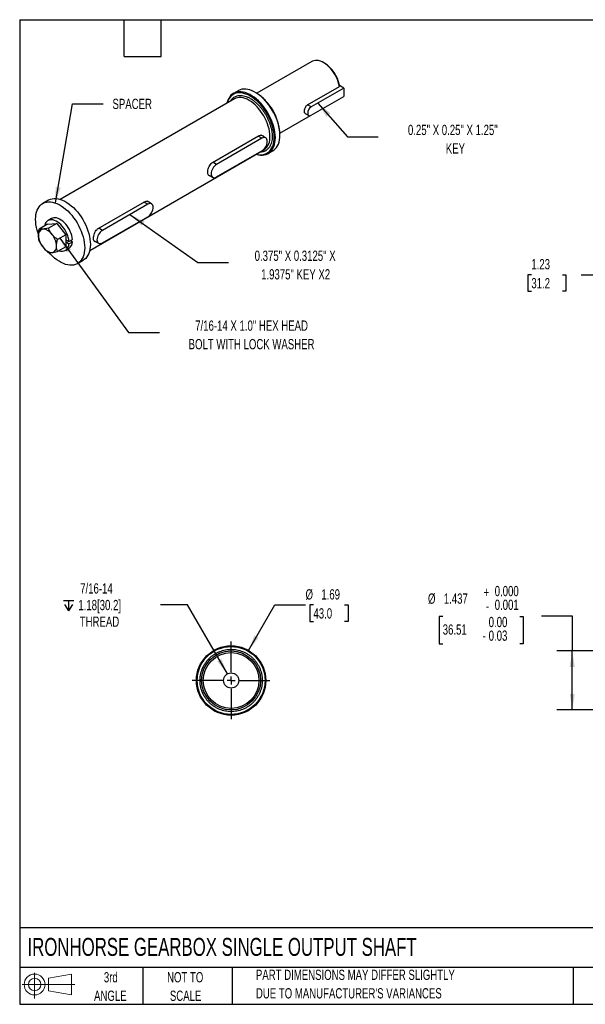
# Model space of a CAD drawing. Header units: inches. Extents: x 0.7 to 32.2, y 0.7 to 24.8.
# Tile 1 of 2: x 0.7 to 14.5, y 0.7 to 24.8. Entities that reach past the tile are written whole.
import ezdxf

# ---------------------------------------------------------------- set-up
doc = ezdxf.new("R2010")
doc.units = ezdxf.units.IN
doc.header["$LTSCALE"] = 3
doc.header["$MEASUREMENT"] = 0
doc.linetypes.add('CENTERX2', pattern=[0.8, 0.5, -0.1, 0.1, -0.1])
doc.layers.add('CENTER', color=40, linetype='CENTERX2')
doc.layers.add('SLD-DEFPOINTS', color=7, linetype='Continuous')
doc.layers.add('DIMENSIONS', color=140, linetype='Continuous', lineweight=25)
doc.layers.add('TEXT', color=140, linetype='Continuous', lineweight=25)
doc.styles.add('SLDTEXTSTYLE0', font='TXT', dxfattribs={"width": 0.7})
doc.dimstyles.new('SLDDIMSTYLE0', dxfattribs={"dimtxt": 0.254883, "dimasz": 0.39, "dimexe": 0, "dimexo": 0.0625, "dimgap": 0.063721, "dimtad": 0, "dimtih": 1, "dimtoh": 1, "dimrnd": 1e-09, "dimzin": 12, "dimdsep": 46, "dimtxsty": 'SLDTEXTSTYLE0', "dimsah": 1, "dimcen": 0, "dimadec": 0, "dimazin": 3, "dimtfac": 1, "dimtofl": 0, "dimtmove": 0, "dimatfit": 3, "dimfxl": 0, "dimfrac": 2, "dimtolj": 1, "dimtzin": 12, "dimarcsym": 0})
doc.dimstyles.new('SLDDIMSTYLE1', dxfattribs={"dimtxt": 0.254883, "dimasz": 0.39, "dimexe": 0, "dimexo": 0.0625, "dimgap": 0.063721, "dimtad": 0, "dimtih": 1, "dimtoh": 1, "dimrnd": 1e-09, "dimzin": 12, "dimdsep": 46, "dimtxsty": 'SLDTEXTSTYLE0', "dimsah": 1, "dimcen": 0, "dimadec": 0, "dimazin": 3, "dimtfac": 1, "dimtofl": 0, "dimtmove": 0, "dimatfit": 3, "dimfxl": 0, "dimfrac": 2, "dimtolj": 1, "dimtzin": 12, "dimarcsym": 0})
doc.dimstyles.new('SLDDIMSTYLE4', dxfattribs={"dimtxt": 0.254883, "dimasz": 0.39, "dimexe": 0, "dimexo": 0.0625, "dimgap": 0.063721, "dimtad": 0, "dimtih": 1, "dimtoh": 1, "dimrnd": 1e-09, "dimzin": 12, "dimdsep": 46, "dimtxsty": 'SLDTEXTSTYLE0', "dimsah": 1, "dimcen": 0.09, "dimadec": 0, "dimazin": 3, "dimtfac": 1, "dimtofl": 0, "dimtmove": 0, "dimatfit": 3, "dimfxl": 0, "dimfrac": 2, "dimtolj": 1, "dimtzin": 12, "dimarcsym": 0})
doc.dimstyles.new('SLDDIMSTYLE5', dxfattribs={"dimtxt": 0.254883, "dimasz": 0.39, "dimexe": 0, "dimexo": 0.0625, "dimgap": 0.063721, "dimtad": 0, "dimtih": 1, "dimtoh": 1, "dimdec": 3, "dimrnd": 1e-09, "dimzin": 12, "dimdsep": 46, "dimtxsty": 'SLDTEXTSTYLE0', "dimsah": 1, "dimcen": 0.09, "dimadec": 0, "dimazin": 3, "dimtol": 1, "dimtm": 0.001, "dimtfac": 1, "dimtdec": 3, "dimtofl": 0, "dimtmove": 0, "dimatfit": 3, "dimfxl": 0, "dimfrac": 2, "dimtolj": 1, "dimtzin": 0, "dimarcsym": 0})
doc.dimstyles.new('SLDDIMSTYLE6', dxfattribs={"dimtxt": 0.18, "dimasz": 0.39, "dimexe": 0, "dimexo": 0.0625, "dimgap": 0, "dimtad": 0, "dimtih": 1, "dimtoh": 1, "dimdec": 0, "dimrnd": 1e-09, "dimzin": 0, "dimdsep": 46, "dimtxsty": 'Standard', "dimsah": 1, "dimcen": 0.09, "dimadec": 0, "dimazin": 0, "dimtfac": 0.39, "dimtdec": 0, "dimtofl": 0, "dimtmove": 0, "dimatfit": 3, "dimfxl": 0, "dimfrac": 2, "dimtolj": 1, "dimtzin": 0, "dimarcsym": 0})

# ---------------------------------------------------------------- blocks, each defined once
blk = doc.blocks.new('Block11')
at = {"color": 7, "linetype": 'Continuous', "lineweight": 18}
for p, q in [((0.306, 0.627), (0.306, 0)), ((0.647, 0.492), (1.202, 0.594)), ((0.647, 0.189), (0.647, 0.492)), ((1.202, 0.594), (1.202, 0.086)), ((0, 0.34), (1.284, 0.34)), ((0.647, 0.189), (1.202, 0.086))]:
    blk.add_line(p, q, dxfattribs=at)
for radius in [0.254, 0.152]:
    blk.add_circle((0.306, 0.34), radius, dxfattribs=at)
blk = doc.blocks.new('Block12')
at = {"layer": 'SLD-DEFPOINTS'}
blk.add_blockref('Block11', (0, 0), dxfattribs=at)
blk = doc.blocks.new('SW_NOTE_0_2')
at = {"layer": 'TEXT', "color": 0, "char_height": 0.25, "attachment_point": 1, "style": 'SLDTEXTSTYLE0'}
for s, insert in [('PART DIMENSIONS MAY DIFFER SLIGHTLY', (0, 0.322)), ("DUE TO MANUFACTURER'S VARIANCES", (0, -0.129))]:
    blk.add_mtext(s, dxfattribs=dict(at, insert=insert))
blk = doc.blocks.new('SW_NOTE_0_3')
at = {"layer": 'TEXT', "color": 0, "char_height": 0.25, "attachment_point": 2, "style": 'SLDTEXTSTYLE0'}
for s, insert in [('NOT TO', (0.621, 0.322)), ('SCALE', (0.632, -0.129))]:
    blk.add_mtext(s, dxfattribs=dict(at, insert=insert))
blk = doc.blocks.new('SW_NOTE_0_4')
at = {"layer": 'TEXT', "color": 0, "char_height": 0.25, "attachment_point": 2, "style": 'SLDTEXTSTYLE0'}
for s, insert in [('3rd', (0.273, 0.322)), ('ANGLE', (0.262, -0.129))]:
    blk.add_mtext(s, dxfattribs=dict(at, insert=insert))
blk = doc.blocks.new('_D')
at = {"layer": 'DIMENSIONS'}
for p, q in [((6.329, 9.377), (6.97, 10.487)), ((6.97, 10.487), (7.72, 10.487)), ((7.913, 10.487), (7.827, 10.487)), ((7.827, 10.487), (7.827, 10.082)), ((8.67, 10.487), (8.756, 10.487)), ((8.756, 10.487), (8.756, 10.082)), ((7.827, 10.082), (7.913, 10.082)), ((8.756, 10.082), (8.67, 10.082))]:
    blk.add_line(p, q, dxfattribs=at)
blk.add_solid([(6.329, 9.377), (6.576, 9.684), (6.472, 9.744)], dxfattribs=at)
at = {"layer": 'DIMENSIONS', "char_height": 0.25, "attachment_point": 1, "style": 'SLDTEXTSTYLE0'}
for s, insert in [('%%c', (7.72, 10.867)), ('1.69', (8.105, 10.867)), ('43.0', (7.913, 10.404))]:
    blk.add_mtext(s, dxfattribs=dict(at, insert=insert))
blk = doc.blocks.new('SW_SYMBOL_HOLE_DEPTH')
at = {"layer": 'DIMENSIONS', "color": 0}
for p, q in [((0, 103.3), (94.5, 103.3)), ((47.2, 103.3), (47.2, 8.9)), ((11.8, 65.6), (47.2, 8.9)), ((82.7, 65.6), (47.2, 8.9))]:
    blk.add_line(p, q, dxfattribs=at)
blk = doc.blocks.new('_D_1')
at = {"layer": 'DIMENSIONS'}
for p, q in [((4.841, 10.487), (4.185, 10.487)), ((5.814, 8.803), (4.841, 10.487))]:
    blk.add_line(p, q, dxfattribs=at)
blk.add_solid([(5.814, 8.803), (5.671, 9.171), (5.567, 9.111)], dxfattribs=at)
at = {"layer": 'DIMENSIONS', "xscale": 0.002688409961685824, "yscale": 0.002688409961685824, "zscale": 0.002688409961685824}
blk.add_blockref('SW_SYMBOL_HOLE_DEPTH', (1.815, 10.319), dxfattribs=at)
at = {"layer": 'DIMENSIONS', "char_height": 0.25, "attachment_point": 1, "style": 'SLDTEXTSTYLE0'}
for s, insert in [('7/16-14', (2.225, 11.012)), ('1.18[30.2]', (2.18, 10.607)), ('THREAD', (2.215, 10.202))]:
    blk.add_mtext(s, dxfattribs=dict(at, insert=insert))
blk = doc.blocks.new('SW_CENTERMARKSYMBOL_0')
at = {"layer": 'CENTER', "color": 0}
for p, q in [((0, 0.2), (0, 0.946)), ((-0.2, 0), (-0.946, 0)), ((0, 0), (-0.1, 0)), ((0, 0), (0, 0.1)), ((0, 0), (0, -0.1)), ((0, 0), (0.1, 0)), ((0.2, 0), (0.946, 0)), ((0, -0.2), (0, -0.946))]:
    blk.add_line(p, q, dxfattribs=at)
blk = doc.blocks.new('_D_9')
at = {"layer": 'DIMENSIONS'}
for p, q in [((11.065, 10.205), (10.98, 10.205)), ((10.98, 10.205), (10.98, 9.539)), ((12.944, 10.205), (13.029, 10.205)), ((13.029, 10.205), (13.029, 9.539)), ((13.474, 10.22), (14.224, 10.22)), ((14.224, 10.22), (14.224, 9.362)), ((10.98, 9.539), (11.065, 9.539)), ((13.029, 9.539), (12.944, 9.539)), ((16.712, 9.362), (13.849, 9.362)), ((14.224, 7.925), (14.224, 9.362)), ((16.712, 7.925), (13.849, 7.925))]:
    blk.add_line(p, q, dxfattribs=at)
for points in [[(14.224, 9.362), (14.164, 8.972), (14.284, 8.972)], [(14.224, 7.925), (14.284, 8.315), (14.164, 8.315)]]:
    blk.add_solid(points, dxfattribs=at)
at = {"layer": 'DIMENSIONS', "char_height": 0.25, "attachment_point": 1, "style": 'SLDTEXTSTYLE0'}
for s, insert in [('+', (12.061, 10.918)), ('0.000', (12.333, 10.948)), ('%%c', (10.706, 10.764)), ('1.437', (11.091, 10.764)), ('0.001', (12.333, 10.614)), ('-', (12.121, 10.585)), ('0.00', (12.186, 10.194)), ('36.51', (11.065, 10.01)), ('0.03', (12.186, 9.861)), ('-', (12.035, 9.861))]:
    blk.add_mtext(s, dxfattribs=dict(at, insert=insert))
blk = doc.blocks.new('SW_NOTE_0_6')
at = {"layer": 'TEXT', "color": 0, "char_height": 0.25, "attachment_point": 2, "style": 'SLDTEXTSTYLE0'}
for s, insert in [('7/16-14 X 1.0" HEX HEAD', (2.248, 0.293)), ('BOLT WITH LOCK WASHER', (2.247, -0.159))]:
    blk.add_mtext(s, dxfattribs=dict(at, insert=insert))
blk = doc.blocks.new('SW_NOTE_0_7')
at = {"layer": 'TEXT', "color": 0, "char_height": 0.25, "attachment_point": 2, "style": 'SLDTEXTSTYLE0'}
for s, insert in [('0.375" X 0.3125" X', (1.623, 0.29)), ('1.9375" KEY X2', (1.635, -0.162))]:
    blk.add_mtext(s, dxfattribs=dict(at, insert=insert))
blk = doc.blocks.new('SW_NOTE_0_8')
at = {"layer": 'TEXT', "color": 0, "char_height": 0.25, "attachment_point": 2, "style": 'SLDTEXTSTYLE0'}
for s, insert in [('0.25" X 0.25" X 1.25"', (1.82, 0.29)), ('KEY', (1.883, -0.162))]:
    blk.add_mtext(s, dxfattribs=dict(at, insert=insert))
blk = doc.blocks.new('_D_11')
at = {"layer": 'DIMENSIONS'}
for p, q in [((13.226, 18.534), (13.141, 18.534)), ((13.141, 18.534), (13.141, 18.129)), ((13.984, 18.534), (14.069, 18.534)), ((14.069, 18.534), (14.069, 18.129)), ((14.444, 18.534), (15.194, 18.534)), ((15.194, 18.534), (15.194, 17.617)), ((13.141, 18.129), (13.226, 18.129)), ((14.069, 18.129), (13.984, 18.129)), ((16.712, 17.617), (14.819, 17.617)), ((15.194, 17.617), (15.194, 16.39)), ((16.909, 16.39), (14.819, 16.39))]:
    blk.add_line(p, q, dxfattribs=at)
for points in [[(15.194, 17.617), (15.134, 17.227), (15.254, 17.227)], [(15.194, 16.39), (15.254, 16.78), (15.134, 16.78)]]:
    blk.add_solid(points, dxfattribs=at)
at = {"layer": 'DIMENSIONS', "char_height": 0.25, "attachment_point": 1, "style": 'SLDTEXTSTYLE0'}
for s, insert in [('1.23', (13.226, 18.914)), ('31.2', (13.226, 18.451))]:
    blk.add_mtext(s, dxfattribs=dict(at, insert=insert))

msp = doc.modelspace()

# ---------------------------------------------------------------- linework, layer by layer
for p, q in [((7.8773, 23.7323), (6.5322, 22.9558)), ((8.1864, 23.6883), (8.1586, 23.7044)), ((7.7717, 22.6761), (8.5463, 23.1233)), ((8.6554, 23.0845), (7.8599, 22.6252)), ((8.6554, 23.0845), (8.5458, 23.1477)), ((8.6554, 23.0845), (8.6554, 22.8803)), ((5.9841, 22.8197), (1.7396, 20.3694)), ((6.0734, 23.0187), (5.962, 22.9545)), ((5.988, 22.8219), (5.9841, 22.8197)), ((6.5106, 22.9688), (6.4966, 22.9768)), ((7.8599, 22.4211), (8.6554, 22.8803)), ((7.8599, 22.6252), (7.7717, 22.6761)), ((7.0947, 21.9815), (7.842, 22.4129)), ((7.7142, 22.4629), (7.7974, 22.4149)), ((5.4494, 21.268), (6.5761, 21.9184)), ((6.6547, 21.8604), (5.5498, 21.2225)), ((6.6547, 21.8604), (6.5651, 21.912)), ((6.7484, 21.8696), (6.6408, 21.9318)), ((7.0951, 21.9401), (7.0951, 21.9562)), ((2.4582, 19.1245), (6.7028, 21.5749)), ((5.5498, 20.9163), (6.6547, 21.5541)), ((6.8084, 21.4883), (6.9197, 21.5526)), ((5.5498, 21.2225), (5.4603, 21.2742)), ((5.3467, 20.9702), (5.4561, 20.907)), ((1.4521, 20.351), (1.3129, 20.2706)), ((2.6656, 19.6609), (3.7922, 20.3113)), ((3.8708, 20.2532), (2.7659, 19.6154)), ((3.8708, 20.2532), (3.7812, 20.3049)), ((3.9645, 20.2625), (3.8569, 20.3247)), ((2.7659, 19.3092), (3.8708, 19.947)), ((1.4316, 19.7642), (1.2279, 19.6466)), ((1.4316, 19.7642), (1.6526, 19.784)), ((1.5245, 19.9041), (1.441, 19.8559)), ((1.6526, 19.784), (1.4489, 19.6664)), ((1.6526, 19.784), (1.8736, 19.5091)), ((1.8736, 19.5091), (1.6698, 19.3915)), ((1.8736, 19.5091), (1.8736, 19.2144)), ((2.7659, 19.6154), (2.6764, 19.6671)), ((1.8736, 19.2144), (1.6698, 19.0968)), ((1.8736, 19.3818), (1.9509, 19.3442)), ((1.8736, 19.3417), (1.9509, 19.29)), ((1.9509, 19.3442), (2.0344, 19.3924)), ((1.9509, 19.29), (2.0344, 19.3382)), ((1.9909, 19.3673), (2.0344, 19.3382)), ((2.5628, 19.3631), (2.6722, 19.2999)), ((1.8642, 19.1228), (1.9477, 19.171)), ((2.1593, 18.8045), (2.2985, 18.8848))]:
    msp.add_line(p, q)
at = {"flags": 128}
for points in [[(8.5463, 23.1233), (8.5343, 23.1789), (8.5177, 23.2352), (8.4967, 23.2917), (8.4717, 23.3476), (8.4428, 23.4022), (8.4105, 23.455), (8.3752, 23.5052), (8.3372, 23.5523), (8.2971, 23.5956), (8.2553, 23.6348), (8.2123, 23.6691), (8.1687, 23.6984), (8.1249, 23.7222), (8.0816, 23.7402), (8.0392, 23.7522), (7.9982, 23.758), (7.9592, 23.7577), (7.9226, 23.7511), (7.8888, 23.7384), (7.8773, 23.7323)], [(7.0951, 21.9401), (7.0927, 22.0035), (7.0855, 22.0691), (7.0735, 22.1365), (7.0569, 22.205), (7.0358, 22.2743), (7.0104, 22.3436), (6.9808, 22.4124), (6.9473, 22.4802), (6.9102, 22.5465), (6.8697, 22.6106), (6.8263, 22.6722), (6.7802, 22.7306), (6.7318, 22.7854), (6.6815, 22.8362), (6.6297, 22.8826), (6.5769, 22.9242), (6.5234, 22.9606), (6.4697, 22.9916), (6.4162, 23.017), (6.3634, 23.0364), (6.3116, 23.0498), (6.2613, 23.057), (6.2129, 23.058), (6.1668, 23.0529), (6.1234, 23.0415), (6.0829, 23.024), (6.0734, 23.0187)], [(6.5209, 21.4699), (6.5701, 21.4573), (6.6204, 21.45), (6.6688, 21.449), (6.7149, 21.4542), (6.7584, 21.4656), (6.7988, 21.483), (6.8359, 21.5064), (6.8694, 21.5356), (6.899, 21.5703), (6.9245, 21.6102), (6.9456, 21.655), (6.9622, 21.7044), (6.9741, 21.758), (6.9813, 21.8153), (6.9837, 21.8759), (6.9813, 21.9392), (6.9741, 22.0048), (6.9622, 22.0722), (6.9456, 22.1408), (6.9245, 22.21), (6.899, 22.2793), (6.8694, 22.3481), (6.8359, 22.4159), (6.7988, 22.4822), (6.7584, 22.5463), (6.7149, 22.6079), (6.6688, 22.6663), (6.6204, 22.7211), (6.5701, 22.772), (6.5184, 22.8183), (6.4655, 22.8599), (6.412, 22.8964), (6.3583, 22.9274), (6.3048, 22.9527), (6.252, 22.9721), (6.2002, 22.9855), (6.15, 22.9927), (6.1016, 22.9938), (6.0555, 22.9886), (6.012, 22.9772), (5.9716, 22.9597), (5.9345, 22.9363), (5.901, 22.9072), (5.8714, 22.8725), (5.8459, 22.8326), (5.8248, 22.7877), (5.8082, 22.7383), (5.8023, 22.7147)], [(6.3713, 22.8885), (6.3181, 22.9163), (6.2654, 22.9384), (6.2135, 22.9545), (6.163, 22.9644), (6.1142, 22.9681), (6.0675, 22.9655), (6.0234, 22.9567), (5.9821, 22.9418), (5.944, 22.9208), (5.9095, 22.8939), (5.8788, 22.8615), (5.8522, 22.8236), (5.8299, 22.7807), (5.8121, 22.7331), (5.8076, 22.7178)], [(6.8516, 21.9039), (6.8492, 21.9628), (6.8419, 22.024), (6.8297, 22.0869), (6.8129, 22.1508), (6.7916, 22.2152), (6.766, 22.2794), (6.7363, 22.3428), (6.7028, 22.4048), (6.6658, 22.4648), (6.6258, 22.5222), (6.583, 22.5765), (6.5379, 22.6272), (6.491, 22.6737), (6.4426, 22.7156), (6.3932, 22.7526), (6.3434, 22.7841), (6.2936, 22.8101), (6.2443, 22.8301), (6.1959, 22.844), (6.149, 22.8517), (6.1039, 22.8531), (6.0611, 22.8482), (6.021, 22.837), (5.988, 22.8219)], [(6.5262, 21.473), (6.5545, 21.4665), (6.6042, 21.4597), (6.652, 21.4591), (6.6974, 21.4648), (6.7402, 21.4767), (6.7799, 21.4947), (6.8162, 21.5186), (6.8489, 21.5483), (6.8776, 21.5835), (6.902, 21.624), (6.9221, 21.6693), (6.9377, 21.7191), (6.9485, 21.773), (6.9545, 21.8306), (6.9557, 21.8913), (6.9521, 21.9547), (6.9437, 22.0203), (6.9305, 22.0874), (6.9127, 22.1556), (6.8903, 22.2243), (6.8637, 22.2929), (6.833, 22.3608), (6.7985, 22.4275), (6.7605, 22.4924), (6.7192, 22.555), (6.675, 22.6148), (6.6283, 22.6713), (6.5795, 22.7239), (6.529, 22.7724), (6.4772, 22.8162), (6.4244, 22.855), (6.3713, 22.8885)], [(7.8599, 22.6252), (7.8387, 22.6101), (7.8188, 22.5898), (7.8013, 22.5657), (7.7871, 22.5392), (7.7772, 22.5117), (7.7721, 22.4848), (7.7721, 22.4602), (7.7772, 22.4393), (7.7871, 22.4232), (7.8013, 22.4129), (7.8188, 22.4091), (7.8387, 22.4119), (7.8599, 22.4211)], [(6.6547, 21.5541), (6.6805, 21.572), (6.7054, 21.5951), (6.7283, 21.6225), (6.7484, 21.6531), (6.7649, 21.6858), (6.7771, 21.7194), (6.7847, 21.7524), (6.7872, 21.7838), (6.7847, 21.8122), (6.7771, 21.8366), (6.7649, 21.8559), (6.7484, 21.8696), (6.7283, 21.8771), (6.7054, 21.878), (6.6805, 21.8723), (6.6547, 21.8604)], [(6.9197, 21.5526), (6.9473, 21.5707), (6.9808, 21.5999), (7.0104, 21.6346), (7.0358, 21.6745), (7.0569, 21.7193), (7.0735, 21.7687), (7.0855, 21.8223), (7.0927, 21.8796), (7.0951, 21.9401)], [(6.7028, 21.5749), (6.7028, 21.5749), (6.7049, 21.5761)], [(5.5498, 21.2225), (5.5239, 21.2047), (5.4991, 21.1816), (5.4761, 21.1542), (5.456, 21.1236), (5.4396, 21.0909), (5.4273, 21.0573), (5.4198, 21.0242), (5.4172, 20.9929), (5.4198, 20.9645), (5.4273, 20.9401), (5.4396, 20.9207), (5.456, 20.9071), (5.4761, 20.8996), (5.4991, 20.8987), (5.5239, 20.9043), (5.5498, 20.9163)], [(1.2082, 19.5165), (1.1968, 19.549), (1.1757, 19.6182), (1.1591, 19.6867), (1.1472, 19.7541), (1.14, 19.8197), (1.1376, 19.8831), (1.14, 19.9436), (1.1472, 20.0009), (1.1591, 20.0545), (1.1757, 20.1039), (1.1968, 20.1487), (1.2223, 20.1886), (1.2519, 20.2233), (1.2854, 20.2525), (1.3225, 20.2759), (1.3629, 20.2933), (1.4064, 20.3047), (1.4525, 20.3099), (1.5009, 20.3089), (1.5511, 20.3016), (1.6029, 20.2883), (1.6558, 20.2688), (1.7093, 20.2435), (1.763, 20.2125), (1.8164, 20.1761), (1.8693, 20.1345), (1.9211, 20.0881), (1.9713, 20.0373), (2.0197, 19.9824), (2.0658, 19.924), (2.1093, 19.8625), (2.1497, 19.7983), (2.1868, 19.7321), (2.2203, 19.6643), (2.2499, 19.5954), (2.2754, 19.5261), (2.2965, 19.4569), (2.3131, 19.3883), (2.325, 19.321), (2.3322, 19.2554), (2.3346, 19.192), (2.3346, 19.192)], [(1.4521, 20.351), (1.4617, 20.3562), (1.5021, 20.3737), (1.5456, 20.3851), (1.5917, 20.3903), (1.6401, 20.3892), (1.6903, 20.382), (1.7421, 20.3686), (1.795, 20.3492), (1.8484, 20.3239), (1.9022, 20.2929), (1.9556, 20.2564), (2.0085, 20.2148), (2.0603, 20.1685), (2.1105, 20.1176), (2.1589, 20.0628), (2.205, 20.0044), (2.2485, 19.9428), (2.2889, 19.8787), (2.326, 19.8124), (2.3595, 19.7446), (2.3891, 19.6758), (2.4146, 19.6065), (2.4357, 19.5373), (2.4523, 19.4687), (2.4642, 19.4013), (2.4714, 19.3357), (2.4738, 19.2724)], [(3.8708, 19.947), (3.8966, 19.9649), (3.9215, 19.988), (3.9444, 20.0154), (3.9645, 20.046), (3.981, 20.0787), (3.9933, 20.1123), (4.0008, 20.1453), (4.0034, 20.1767), (4.0008, 20.2051), (3.9933, 20.2294), (3.981, 20.2488), (3.9645, 20.2625), (3.9444, 20.27), (3.9215, 20.2709), (3.8966, 20.2652), (3.8708, 20.2532)], [(2.0344, 19.3924), (2.029, 19.4392), (2.0189, 19.4875), (2.0041, 19.5367), (1.9849, 19.5859), (1.9617, 19.6343), (1.9349, 19.6811), (1.9048, 19.7256), (1.872, 19.767), (1.8369, 19.8047), (1.8002, 19.8381), (1.7625, 19.8665), (1.7244, 19.8896), (1.6864, 19.907), (1.6492, 19.9184), (1.6135, 19.9236), (1.5797, 19.9225), (1.5485, 19.9151), (1.5245, 19.9041)], [(1.9509, 19.3442), (1.9455, 19.391), (1.9353, 19.4393), (1.9206, 19.4885), (1.9014, 19.5377), (1.8782, 19.5861), (1.8514, 19.6329), (1.8213, 19.6774), (1.7885, 19.7188), (1.7534, 19.7565), (1.7167, 19.7898), (1.679, 19.8183), (1.6408, 19.8414), (1.6029, 19.8588), (1.5657, 19.8702), (1.53, 19.8753), (1.4962, 19.8742), (1.465, 19.8669), (1.4369, 19.8534), (1.4122, 19.8339), (1.3915, 19.8089), (1.375, 19.7787), (1.363, 19.7437), (1.3583, 19.7219)], [(2.7659, 19.6154), (2.74, 19.5976), (2.7152, 19.5745), (2.6923, 19.5471), (2.6722, 19.5165), (2.6557, 19.4837), (2.6434, 19.4502), (2.6359, 19.4171), (2.6333, 19.3858), (2.6359, 19.3574), (2.6434, 19.333), (2.6557, 19.3136), (2.6722, 19.2999), (2.6923, 19.2925), (2.7152, 19.2916), (2.74, 19.2972), (2.7659, 19.3092)], [(2.4738, 19.2724), (2.4714, 19.2118), (2.4642, 19.1545), (2.4523, 19.1009), (2.4357, 19.0515), (2.4146, 19.0067), (2.3891, 18.9668), (2.3595, 18.9321), (2.326, 18.9029), (2.2985, 18.8848)], [(2.3346, 19.192), (2.3322, 19.1314), (2.325, 19.0741), (2.3131, 19.0206), (2.2965, 18.9712), (2.2754, 18.9263), (2.2499, 18.8864), (2.2203, 18.8517), (2.1868, 18.8226), (2.1497, 18.7992), (2.1093, 18.7817), (2.0658, 18.7704), (2.0197, 18.7652), (1.9713, 18.7662), (1.9211, 18.7734), (1.8693, 18.7868), (1.8164, 18.8062), (1.763, 18.8316), (1.7093, 18.8626), (1.6558, 18.899), (1.6029, 18.9406), (1.5511, 18.987), (1.5009, 19.0378), (1.4687, 19.0735)]]:
    msp.add_lwpolyline(points, dxfattribs=at)
for radius in [0.8465, 0.8268, 0.7187, 0.6793, 0.1841]:
    msp.add_circle((5.9057, 8.6436), radius)
for centre, radius, start, end in [((7.7422, 23.0013), 0.8181, 10.8921, 57.11034), ((5.8331, 21.9027), 1.2631, 2.42939, 57.56523), ((6.4908, 21.8687), 0.3625, 306.1835, 5.57795), ((1.3438, 19.51), 0.1374, 100.54678, 189.25188), ((1.6873, 19.51), 0.4797, 182.63929, 219.77207), ((1.3016, 19.3604), 0.2852, 33.43491, 86.57046), ((1.171, 19.2107), 0.4797, 2.63929, 39.77207), ((1.5567, 19.3603), 0.2852, 213.43491, 266.57046), ((1.5145, 19.2107), 0.1374, 280.54678, 9.25188), ((1.7767, 19.2783), 0.1747, 246.42411, 3.8474), ((1.8357, 19.3352), 0.1987, 304.28989, 0.86454)]:
    msp.add_arc(centre, radius, start, end)
msp.add_open_spline([(8.5463, 23.1233), (8.5461, 23.1342), (8.5458, 23.145), (8.5456, 23.1559)], degree=3)
for points, knots in [([(5.8921, 22.7666), (5.8932, 22.7687), (5.9016, 22.7856), (5.9223, 22.812), (5.9544, 22.8451), (5.9916, 22.871), (6.0327, 22.8901), (6.0771, 22.9019), (6.1243, 22.9065), (6.1782, 22.9037), (6.2389, 22.8913), (6.3052, 22.8674), (6.3713, 22.8339), (6.4373, 22.7911), (6.5037, 22.7385), (6.5643, 22.6808), (6.6183, 22.6213), (6.6654, 22.5623), (6.7099, 22.4992), (6.751, 22.4326), (6.7881, 22.3637), (6.8205, 22.2937), (6.848, 22.2234), (6.8726, 22.1469), (6.8921, 22.0656), (6.905, 21.9815), (6.9065, 21.9295), (6.9073, 21.9039)], [0, 0, 0, 0, 0.00537201, 0.04310849, 0.08163749, 0.12017694, 0.15870595, 0.19724539, 0.23497165, 0.27270813, 0.32096749, 0.36791307, 0.41345129, 0.45898033, 0.50592603, 0.55419444, 0.5919207, 0.62965718, 0.66818619, 0.70672563, 0.74525464, 0.78379409, 0.82152035, 0.85925683, 0.90751618, 0.95446408, 1, 1, 1, 1]), ([(7.715, 22.4643), (7.7113, 22.4664), (7.7014, 22.4718), (7.6949, 22.4916), (7.6923, 22.5198), (7.6958, 22.5536), (7.7072, 22.5938), (7.7258, 22.6318), (7.7484, 22.6604), (7.765, 22.6716), (7.7717, 22.6761)], [0, 0, 0, 0, 0.0910212, 0.2353346, 0.33348, 0.4742051, 0.6148505, 0.7575813, 0.9019136, 1, 1, 1, 1]), ([(6.5761, 21.9184), (6.5912, 21.925), (6.6213, 21.9383), (6.665, 21.9315), (6.6955, 21.9158), (6.7042, 21.8981), (6.7062, 21.894)], [0, 0, 0, 0, 0.3008776, 0.6015022, 0.9086434, 1, 1, 1, 1]), ([(6.9073, 21.9039), (6.9065, 21.8792), (6.905, 21.829), (6.8921, 21.7598), (6.8726, 21.701), (6.848, 21.6529), (6.8205, 21.6144), (6.7881, 21.5817), (6.751, 21.5557), (6.7099, 21.5365), (6.6653, 21.5252), (6.632, 21.5205), (6.6131, 21.5216), (6.6108, 21.5217)], [0, 0, 0, 0, 0.1101107, 0.2236364, 0.3403663, 0.4316017, 0.5228617, 0.6160384, 0.7092403, 0.8024169, 0.8956189, 0.9868542, 1, 1, 1, 1]), ([(5.3929, 20.9435), (5.3867, 20.9428), (5.3685, 20.9409), (5.3491, 20.9575), (5.3366, 20.9887), (5.3332, 21.0316), (5.338, 21.0823), (5.3541, 21.1427), (5.381, 21.2003), (5.4142, 21.2439), (5.4393, 21.261), (5.4494, 21.268)], [0, 0, 0, 0, 0.0668247, 0.1931708, 0.3214105, 0.4096948, 0.5335453, 0.6573009, 0.7835431, 0.9118116, 1, 1, 1, 1]), ([(3.7922, 20.3113), (3.8073, 20.3179), (3.8374, 20.3312), (3.8811, 20.3244), (3.9116, 20.3087), (3.9203, 20.291), (3.9223, 20.2869)], [0, 0, 0, 0, 0.3008776, 0.6015022, 0.9086434, 1, 1, 1, 1]), ([(1.2082, 19.4879), (1.2082, 19.5128), (1.2101, 19.5392), (1.217, 19.5923), (1.222, 19.6193), (1.2279, 19.6466)], [0, 0, 0, 0, 0.5, 0.5, 1, 1, 1, 1]), ([(1.2279, 19.352), (1.2219, 19.3725), (1.2169, 19.3941), (1.21, 19.4393), (1.2082, 19.463), (1.2082, 19.4879)], [0, 0, 0, 0, 0.5, 0.5, 1, 1, 1, 1]), ([(1.3187, 19.6451), (1.3093, 19.6443), (1.3003, 19.6437), (1.2835, 19.6431), (1.2756, 19.643), (1.2531, 19.6435), (1.2399, 19.6447), (1.2279, 19.6466)], [0, 0, 0, 0, 0.25, 0.25, 0.5, 0.5, 1, 1, 1, 1]), ([(1.4489, 19.6664), (1.4248, 19.6613), (1.4016, 19.6568), (1.3579, 19.6495), (1.3375, 19.6468), (1.3187, 19.6451)], [0, 0, 0, 0, 0.5, 0.5, 1, 1, 1, 1]), ([(1.5396, 19.5175), (1.5303, 19.5292), (1.5213, 19.5412), (1.5045, 19.5654), (1.4966, 19.5777), (1.4741, 19.615), (1.4609, 19.6405), (1.4489, 19.6664)], [0, 0, 0, 0, 0.25, 0.25, 0.5, 0.5, 1, 1, 1, 1]), ([(1.6698, 19.3915), (1.6457, 19.4105), (1.6226, 19.4303), (1.5789, 19.4721), (1.5585, 19.4941), (1.5396, 19.5175)], [0, 0, 0, 0, 0.5, 0.5, 1, 1, 1, 1]), ([(2.609, 19.3364), (2.6028, 19.3357), (2.5847, 19.3338), (2.5652, 19.3504), (2.5527, 19.3816), (2.5493, 19.4245), (2.5541, 19.4752), (2.5702, 19.5356), (2.5971, 19.5932), (2.6303, 19.6368), (2.6554, 19.6539), (2.6656, 19.6609)], [0, 0, 0, 0, 0.0668247, 0.1931708, 0.3214105, 0.4096948, 0.5335453, 0.6573009, 0.7835431, 0.9118116, 1, 1, 1, 1]), ([(1.2279, 19.352), (1.24, 19.326), (1.2532, 19.3005), (1.2831, 19.2508), (1.2998, 19.2265), (1.3187, 19.2031)], [0, 0, 0, 0, 0.5, 0.5, 1, 1, 1, 1]), ([(1.3187, 19.2031), (1.328, 19.1915), (1.3379, 19.18), (1.3584, 19.1579), (1.3689, 19.1471), (1.4017, 19.1158), (1.4248, 19.096), (1.4489, 19.0771)], [0, 0, 0, 0, 0.25, 0.25, 0.5, 0.5, 1, 1, 1, 1]), ([(1.6501, 19.2328), (1.6501, 19.2577), (1.652, 19.2841), (1.6589, 19.3372), (1.6639, 19.3642), (1.6698, 19.3915)], [0, 0, 0, 0, 0.5, 0.5, 1, 1, 1, 1]), ([(1.6698, 19.0968), (1.6639, 19.1174), (1.6588, 19.139), (1.652, 19.1842), (1.6501, 19.2078), (1.6501, 19.2328)], [0, 0, 0, 0, 0.5, 0.5, 1, 1, 1, 1]), ([(1.4489, 19.0771), (1.4609, 19.0752), (1.4742, 19.074), (1.5041, 19.0733), (1.5208, 19.0739), (1.5396, 19.0756)], [0, 0, 0, 0, 0.5, 0.5, 1, 1, 1, 1]), ([(1.5396, 19.0756), (1.549, 19.0764), (1.5589, 19.0775), (1.5793, 19.0802), (1.5899, 19.0818), (1.6227, 19.0873), (1.6458, 19.0918), (1.6698, 19.0968)], [0, 0, 0, 0, 0.25, 0.25, 0.5, 0.5, 1, 1, 1, 1]), ([(5.1476, 8.6436), (5.1477, 8.6494), (5.1477, 8.6609), (5.1484, 8.6783), (5.1493, 8.6956), (5.1507, 8.7128), (5.1525, 8.7301), (5.1547, 8.7473), (5.1573, 8.7644), (5.1634, 8.7999), (5.176, 8.8534), (5.2001, 8.924), (5.2314, 8.9929), (5.2704, 9.0596), (5.3162, 9.1224), (5.3687, 9.1805), (5.4269, 9.233), (5.4897, 9.2789), (5.5564, 9.3178), (5.6475, 9.3593), (5.7642, 9.3929), (5.9057, 9.4059), (6.0472, 9.3929), (6.1639, 9.3593), (6.255, 9.3178), (6.3217, 9.2789), (6.3845, 9.233), (6.4427, 9.1806), (6.4952, 9.1224), (6.541, 9.0596), (6.58, 8.9929), (6.6113, 8.924), (6.6354, 8.8534), (6.6493, 8.7943), (6.6569, 8.7473), (6.6609, 8.7129), (6.6633, 8.6783), (6.6636, 8.6551), (6.6638, 8.6436)], [0, 0, 0, 0, 0.0072975, 0.0145839, 0.0218628, 0.0291383, 0.036414, 0.0436938, 0.0509815, 0.0582809, 0.0891565, 0.1200408, 0.1522034, 0.1843747, 0.2172217, 0.2500775, 0.2829245, 0.3157804, 0.347943, 0.3801143, 0.4418012, 0.5000019, 0.5582026, 0.6198894, 0.6520521, 0.6842234, 0.7170704, 0.7499262, 0.7827732, 0.8156291, 0.8477917, 0.879963, 0.9108386, 0.9417228, 0.9563058, 0.9708592, 0.9854138, 1, 1, 1, 1]), ([(6.6638, 8.6436), (6.6637, 8.6378), (6.6637, 8.6262), (6.663, 8.6089), (6.6621, 8.5916), (6.6607, 8.5743), (6.6589, 8.5571), (6.6567, 8.5399), (6.6541, 8.5227), (6.648, 8.4872), (6.6354, 8.4338), (6.6113, 8.3631), (6.58, 8.2943), (6.541, 8.2276), (6.4952, 8.1647), (6.4427, 8.1066), (6.3845, 8.0541), (6.3217, 8.0083), (6.255, 7.9693), (6.1639, 7.9278), (6.0472, 7.8942), (5.9057, 7.8813), (5.7642, 7.8942), (5.6475, 7.9278), (5.5564, 7.9693), (5.4897, 8.0083), (5.4269, 8.0541), (5.3687, 8.1066), (5.3162, 8.1647), (5.2704, 8.2276), (5.2314, 8.2942), (5.2001, 8.3631), (5.176, 8.4338), (5.1621, 8.4928), (5.1545, 8.5398), (5.1506, 8.5743), (5.1481, 8.6089), (5.1478, 8.632), (5.1476, 8.6436)], [0, 0, 0, 0, 0.00729753, 0.01458387, 0.02186285, 0.02913827, 0.03641398, 0.04369378, 0.05098149, 0.05828093, 0.08915651, 0.12004076, 0.15220337, 0.1843747, 0.21722167, 0.25007754, 0.28292452, 0.31578039, 0.347943, 0.38011432, 0.4418012, 0.50000188, 0.55820256, 0.61988944, 0.65205205, 0.68422338, 0.71707035, 0.74992622, 0.7827732, 0.81562907, 0.84779168, 0.87996301, 0.91083858, 0.94172283, 0.95630577, 0.97085922, 0.98541377, 1, 1, 1, 1])]:
    msp.add_open_spline(points, degree=3, knots=knots)
at = {"layer": 'TEXT'}
for p, q in [((0.75, 24.75), (32.25, 24.75)), ((0.75, 24.75), (0.75, 0.75)), ((3.3, 23.85), (3.3, 24.75)), ((4.2, 23.85), (4.2, 24.75)), ((3.3, 23.85), (4.2, 23.85)), ((32.25, 2.6133), (0.75, 2.6133)), ((32.25, 1.65), (0.75, 1.65)), ((3.75, 1.65), (3.75, 0.75)), ((5.9305, 1.65), (5.9305, 0.75)), ((14.2496, 1.65), (14.2496, 0.75)), ((0.75, 0.75), (32.25, 0.75))]:
    msp.add_line(p, q, dxfattribs=at)

# ---------------------------------------------------------------- block references
at = {"layer": 'CENTER'}
msp.add_blockref('SW_CENTERMARKSYMBOL_0', (5.9057, 8.6436), dxfattribs=at)
at = {"layer": 'SLD-DEFPOINTS'}
msp.add_blockref('Block12', (0.8076, 0.8922), dxfattribs=at)
at = {"layer": 'TEXT'}
for name, p in [('SW_NOTE_0_8', (9.4915, 21.8982)), ('SW_NOTE_0_7', (5.8434, 18.8309)), ('SW_NOTE_0_6', (4.1567, 17.1254)), ('SW_NOTE_0_4', (2.6985, 1.2128)), ('SW_NOTE_0_3', (4.1642, 1.2128)), ('SW_NOTE_0_2', (6.5102, 1.2722))]:
    msp.add_blockref(name, p, dxfattribs=at)

# ---------------------------------------------------------------- texts
at = {"layer": 'TEXT', "style": 'SLDTEXTSTYLE0'}
for s, insert, char_height, attachment_point in [('SPACER', (3.4943, 22.8227), 0.25, 2), ('IRONHORSE GEARBOX SINGLE OUTPUT SHAFT', (0.9408, 2.3682), 0.4375, 1)]:
    msp.add_mtext(s, dxfattribs=dict(at, insert=insert, char_height=char_height, attachment_point=attachment_point))

# ---------------------------------------------------------------- dimensions: what is measured, and where the dimension line sits
at = {"layer": 'DIMENSIONS'}
dim = msp.add_linear_dim(base=(15.1935, 16.3903), p1=(16.8619, 17.6168), p2=(17.0587, 16.3903), angle=90, dimstyle='SLDDIMSTYLE4', dxfattribs=at)
dim.commit()
dim.dimension.update_dxf_attribs({"geometry": '_D_11', "text_midpoint": (15.1935, 18.5343), "dimtype": 160})
dim = msp.add_diameter_dim_2p(p1=(5.9977, 8.4842), p2=(5.8137, 8.803), text='7/16-14\\P{\\fGDT;x}1.18[30.2]\\PTHREAD', dimstyle='SLDDIMSTYLE1', override={"dimpost": '<>'}, dxfattribs=at)
dim.commit()
dim.dimension.update_dxf_attribs({"geometry": '_D_1', "text_midpoint": (2.9064, 10.4873), "dimtype": 163})
dim = msp.add_diameter_dim_2p(p1=(5.4825, 7.9105), p2=(6.3289, 9.3766), dimstyle='SLDDIMSTYLE0', dxfattribs=at)
dim.commit()
dim.dimension.update_dxf_attribs({"geometry": '_D', "text_midpoint": (8.2913, 10.4873), "dimtype": 163})
dim = msp.add_linear_dim(base=(14.2241, 9.3623), p1=(16.8619, 7.9249), p2=(16.8619, 9.3623), angle=90, text='%%c<>', dimstyle='SLDDIMSTYLE5', dxfattribs=at)
dim.commit()
dim.dimension.update_dxf_attribs({"geometry": '_D_9', "text_midpoint": (14.2241, 10.2202), "dimtype": 160})

# ---------------------------------------------------------------- leaders
at = {"layer": 'TEXT'}
for points in [[(1.6211, 20.2822), (2.0377, 22.7012), (2.7877, 22.7012)], [(8.0223, 22.719), (8.7415, 21.8982), (9.4915, 21.8982)], [(3.4395, 20.0043), (5.0934, 18.8309), (5.8434, 18.8309)], [(1.7268, 19.4243), (3.4067, 17.1254), (4.1567, 17.1254)]]:
    msp.add_leader(points, dimstyle='SLDDIMSTYLE6', dxfattribs=at)

doc.saveas('drawing.dxf')
